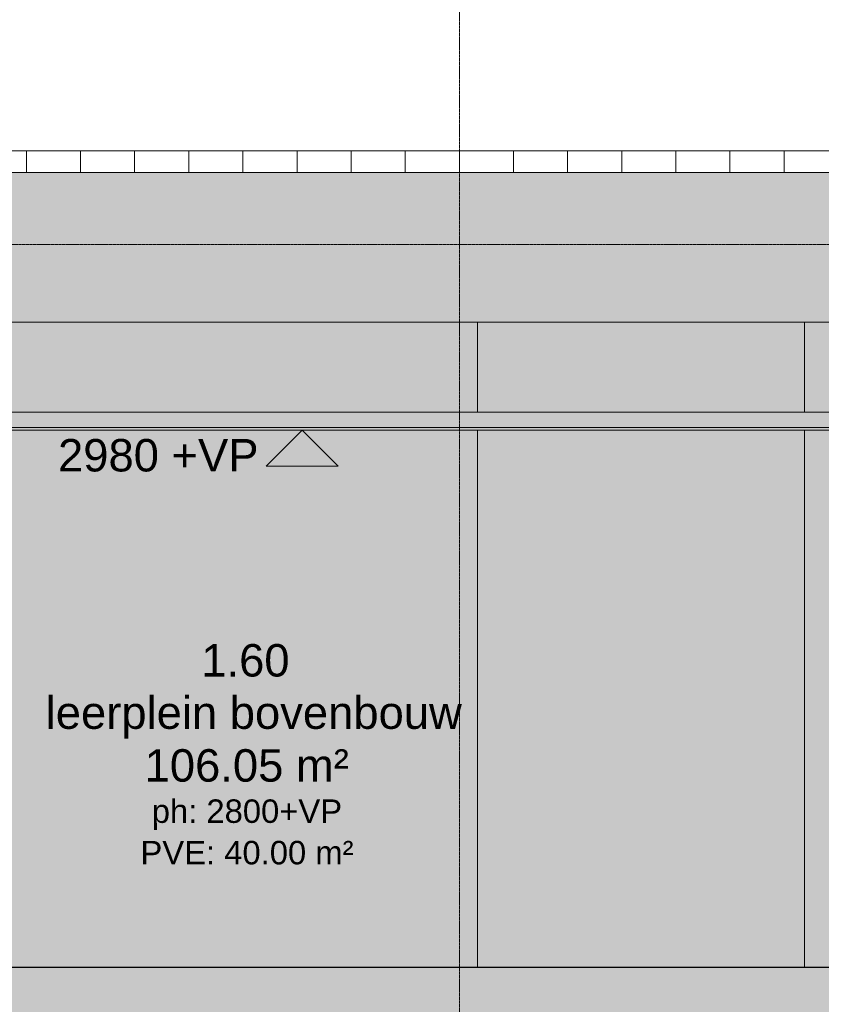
# Model space of a CAD drawing. Header units: millimetres. Extents: x -85630 to 257083, y -5697 to 14715.
# Tile 5 of 93: x -54136 to -49693, y 3786 to 9247. Entities that reach past the tile are written whole.
import ezdxf

# ---------------------------------------------------------------- set-up
doc = ezdxf.new("R2010")
doc.units = ezdxf.units.MM
doc.linetypes.add('THO_stramienlijn', pattern=[20, 17, -1.5, 0, -1.5])
for name, color, linetype, lineweight in [('A-AREA-IDEN', 7, 'Continuous', 13), ('A-CLNG', 7, 'Continuous', 13), ('A-CLNG-PATT', 7, 'Continuous', 13), ('A-FLOR', 7, 'Continuous', 18), ('A-FLOR-LEVL', 7, 'Continuous', 13), ('A-ROOF', 7, 'Continuous', 13), ('A-ROOF-PATT', 7, 'Continuous', 18), ('A-WALL-PATT', 7, 'Continuous', 25), ('G-ANNO-DIMS', 7, 'Continuous', 13), ('I-WALL', 7, 'Continuous', 18), ('S-GRID', 7, 'Continuous', 13)]:
    doc.layers.add(name, color=color, linetype=linetype, lineweight=lineweight)
doc.styles.add('Arial_1', font='arial.ttf', dxfattribs={"height": 180})
doc.styles.add('Arial_3', font='arial.ttf', dxfattribs={"height": 130})

# ---------------------------------------------------------------- blocks, each defined once
blk = doc.blocks.new('Spot Elevations - arrow below 13mm-1358115-01 doorsnede AA _plotview_')
at = {"layer": 'G-ANNO-DIMS'}
for p, q in [((-52837.8, 2780), (-52637.8, 2980)), ((-52837.8, 2980), (-52437.8, 2980)), ((-52637.8, 2980), (-52437.8, 2780)), ((-52437.8, 2780), (-52837.8, 2780))]:
    blk.add_line(p, q, dxfattribs=at)

msp = doc.modelspace()

# ---------------------------------------------------------------- hatches: boundary and pattern name
at = {"layer": 'A-CLNG', "true_color": 0xebebeb}
msp.add_hatch(color=7, dxfattribs=at).paths.add_polyline_path([(-54208.653908, 6970), (-44562.135701, 6970), (-44562.135701, 6985), (-61218.8369926, 6985), (-61218.8369926, 6970), (-56869.8718333, 6970)])
at = {"layer": 'A-CLNG-PATT', "true_color": 0xc8ffff}
msp.add_hatch(color=7, dxfattribs=at).paths.add_polyline_path([(-54208.653908, 6985), (-44562.135701, 6985), (-44562.135701, 7070), (-61218.8369926, 7070), (-61218.8369926, 6985), (-56869.8718333, 6985)])
at = {"layer": 'A-FLOR', "true_color": 0x7f7f7f}
msp.add_hatch(color=8, dxfattribs=at).paths.add_polyline_path([(-43563.7822064, 3580), (-9551.0096308, 3580), (-9551.0096308, 3990), (-72240.4589406, 3990), (-72240.4589406, 3580), (-44894.3911691, 3580)])
at = {"layer": 'A-ROOF-PATT', "lineweight": 13, "true_color": 0xafafaf}
msp.add_hatch(color=253, dxfattribs=at).paths.add_polyline_path([(-40902.564281, 7570), (-11771.4466807, 7570), (-11771.4466807, 8400), (-70027.8247213, 8400), (-70027.8247213, 7570), (-43563.7822064, 7570)])
at = {"layer": 'A-WALL-PATT', "lineweight": 13, "true_color": 0x808080}
h = msp.add_hatch(dxfattribs=at)
h.set_pattern_fill('FP_1', color=8, style=0, pattern_type=2)
h.set_pattern_definition([(90, (-57699.64, 8000), (-300, 2e-14), [])])
h.paths.add_polyline_path([(-24935.2567286, 8400), (-24099.6291517, 8400), (-24099.6291517, 8520), (-46820.9413188, 8520), (-46820.9413188, 8403), (-46770.9413188, 8403), (-46770.9413188, 8400), (-27596.474654, 8400)])
h.paths.add_polyline_path([(-57699.6422503, 8400), (-47940.9413188, 8400), (-47940.9413188, 8403), (-47890.9413188, 8403), (-47890.9413188, 8520), (-57699.6422503, 8520)])
at = {"layer": 'A-WALL-PATT', "true_color": 0xf0f0f0}
h = msp.add_hatch(color=7, dxfattribs=at)
h.paths.add_polyline_path([(-55199.635701, 3990), (-51599.635701, 3990), (-51599.635701, 6970), (-55199.635701, 6970), (-55199.635701, 4505.064722)])
h.paths.add_polyline_path([(-51599.635701, 7070), (-51599.635701, 7570), (-55199.635701, 7570), (-55199.635701, 7070), (-54208.653908, 7070)])
h = msp.add_hatch(color=7, dxfattribs=at)
h.paths.add_polyline_path([(-49787.135701, 3990), (-49599.635701, 3990), (-49599.635701, 6590), (-48199.635701, 6590), (-48199.635701, 3990), (-48001.9166559, 3990), (-48001.9166559, 6970), (-49787.135701, 6970), (-49787.135701, 4089.172111)])
h.paths.add_polyline_path([(-49787.135701, 7070), (-48001.9166559, 7070), (-48001.9166559, 7570), (-49787.135701, 7570)])
at = {"layer": 'I-WALL', "true_color": 0xd7e6e6}
h = msp.add_hatch(color=254, dxfattribs=at)
h.paths.add_polyline_path([(-50923.7153051, 3990), (-49787.135701, 3990), (-49787.135701, 6970), (-51599.635701, 6970), (-51599.635701, 3990), (-50965.2945614, 3990)])
h.paths.add_polyline_path([(-51599.635701, 7070), (-49787.135701, 7070), (-49787.135701, 7570), (-51599.635701, 7570)])

# ---------------------------------------------------------------- linework, layer by layer
at = {"layer": 'A-CLNG'}
for p, q in [((-44562.135701, 7070), (-61218.8369926, 7070)), ((-44562.135701, 6985), (-61218.8369926, 6985)), ((-61218.8369926, 6970), (-44562.135701, 6970))]:
    msp.add_line(p, q, dxfattribs=at)
at = {"layer": 'A-FLOR', "lineweight": 25}
msp.add_line((-9551.0096308, 3990), (-69176.5629993, 3990), dxfattribs=at)
at = {"layer": 'A-FLOR-LEVL', "color": 5, "linetype": 'THO_stramienlijn', "true_color": 0x0000ff}
for p, q in [((-83026.5468043, 8000), (126.8448783, 8000)), ((-82065.9142008, 3990), (126.8448783, 3990))]:
    msp.add_line(p, q, dxfattribs=at)
at = {"layer": 'A-ROOF', "lineweight": 18}
for p, q in [((-11771.4466807, 8400), (-70027.8247213, 8400)), ((-69176.5629993, 7570), (-11771.4466807, 7570))]:
    msp.add_line(p, q, dxfattribs=at)
at = {"layer": 'I-WALL'}
for p, q in [((-70027.8247213, 8520), (-47890.9413188, 8520)), ((-51599.635701, 7070), (-51599.635701, 7570)), ((-49787.135701, 7570), (-49787.135701, 7070)), ((-51599.635701, 3990), (-51599.635701, 6970)), ((-49787.135701, 6970), (-49787.135701, 3990))]:
    msp.add_line(p, q, dxfattribs=at)
at = {"layer": 'S-GRID', "color": 5, "linetype": 'THO_stramienlijn', "true_color": 0x0000ff}
msp.add_line((-51699.635701, -4350), (-51699.635701, 13370), dxfattribs=at)

# ---------------------------------------------------------------- block references
at = {"layer": 'G-ANNO-DIMS'}
msp.add_blockref('Spot Elevations - arrow below 13mm-1358115-01 doorsnede AA _plotview_', (67.3713923, 3990), dxfattribs=at)

# ---------------------------------------------------------------- texts
at = {"layer": 'A-AREA-IDEN', "attachment_point": 1}
for s, insert, char_height, width, style in [('1.60', (-53130.0833179, 5783.7301988), 180, 585.231875, 'Arial_1'), ('leerplein bovenbouw', (-53992.5019252, 5493.612268), 180, 2685.653125, 'Arial_1'), ('106.05 m²', (-53444.0833179, 5200.8599015), 180, 1346.835, 'Arial_1'), ('ph: 2800+VP', (-53404.5833179, 4922.2118023), 130, 1250.6325, 'Arial_3'), ('PVE: 40.00 m²', (-53467.0833179, 4692.2118023), 130, 1402.953125, 'Arial_3')]:
    msp.add_mtext(s, dxfattribs=dict(at, insert=insert, char_height=char_height, width=width, style=style))
at = {"layer": 'G-ANNO-DIMS', "insert": (-53924.0769981, 6921.1479684), "char_height": 180, "width": 1328.794312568, "attachment_point": 1, "line_spacing_factor": 0.941778, "style": 'Arial_1'}
msp.add_mtext('2980 +VP', dxfattribs=at)

doc.saveas('drawing.dxf')
